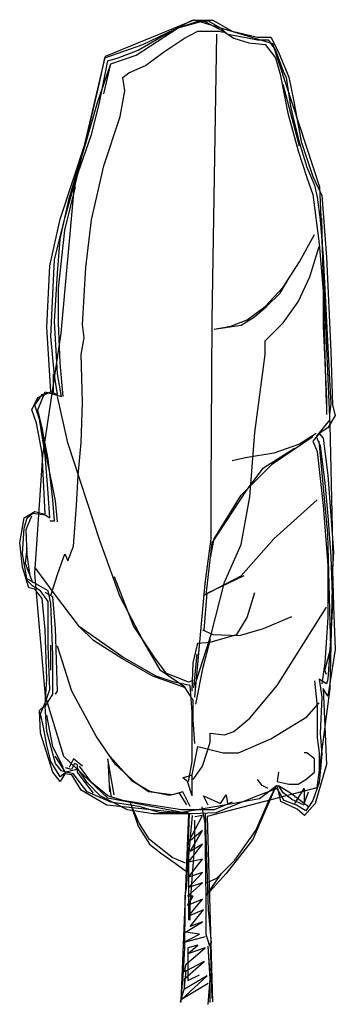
# Model space of a CAD drawing. Extents: x 31.2 to 35.1, y 31.7 to 43.7.
import ezdxf

# ---------------------------------------------------------------- set-up
doc = ezdxf.new("R2010")
doc.units = 0
doc.header["$LTSCALE"] = 40
doc.layers.get('0').update_dxf_attribs({"linetype": 'CONTINUOUS'})
doc.layers.add('TR_OUT', color=7, linetype='CONTINUOUS')

msp = doc.modelspace()

# ---------------------------------------------------------------- linework, layer by layer
at = {"color": 0}
for p, q in [((33.091, 43.556), (33.31, 43.669)), ((33.14, 43.577), (33.451, 43.662)), ((33.14, 43.577), (33.359, 43.648)), ((33.31, 43.669), (33.564, 43.669)), ((33.359, 43.648), (33.508, 43.662)), ((33.451, 43.662), (33.691, 43.535)), ((33.508, 43.662), (33.656, 43.577)), ((33.564, 43.669), (33.797, 43.535)), ((32.709, 43.372), (33.091, 43.556)), ((32.886, 43.408), (33.14, 43.577)), ((32.907, 43.45), (33.14, 43.577)), ((33.218, 43.45), (33.38, 43.535)), ((33.38, 43.535), (33.635, 43.535)), ((33.635, 43.535), (33.691, 43.521)), ((33.656, 43.577), (33.741, 43.5)), ((33.691, 43.535), (33.819, 43.45)), ((33.797, 43.535), (34.108, 43.464)), ((32.631, 43.245), (32.886, 43.408)), ((32.653, 43.302), (32.907, 43.45)), ((32.963, 43.281), (33.218, 43.45)), ((33.557, 40.023), (33.614, 43.5)), ((33.741, 43.5), (33.946, 43.464)), ((33.819, 43.45), (34.002, 43.394)), ((33.946, 43.464), (34.108, 43.429)), ((34.002, 43.394), (34.2, 43.372)), ((34.108, 43.464), (34.271, 43.464)), ((34.108, 43.429), (34.236, 43.429)), ((34.236, 43.429), (34.327, 43.302)), ((34.271, 43.464), (34.363, 43.281)), ((32.25, 43.21), (32.709, 43.372)), ((32.412, 43.21), (32.653, 43.302)), ((32.744, 43.118), (32.963, 43.281)), ((34.2, 43.372), (34.327, 43.21)), ((34.327, 43.302), (34.419, 43.047)), ((34.363, 43.281), (34.49, 42.977)), ((32.179, 42.885), (32.25, 43.21)), ((32.25, 42.991), (32.285, 43.175)), ((32.285, 43.175), (32.412, 43.21)), ((32.32, 43.139), (32.631, 43.245)), ((34.327, 43.21), (34.384, 43.012)), ((32.158, 42.666), (32.32, 43.139)), ((32.236, 42.772), (32.32, 43.139)), ((32.469, 42.97), (32.539, 43.026)), ((32.539, 43.026), (32.744, 43.118)), ((34.419, 43.047), (34.455, 42.97)), ((32.179, 42.645), (32.25, 42.991)), ((32.49, 42.807), (32.469, 42.97)), ((34.384, 43.012), (34.476, 42.539)), ((34.455, 42.97), (34.511, 42.623)), ((34.49, 42.977), (34.546, 42.701)), ((32.016, 42.192), (32.179, 42.885)), ((32.433, 42.496), (32.49, 42.807)), ((34.617, 42.136), (34.419, 42.885)), ((32.016, 42.171), (32.158, 42.666)), ((34.546, 42.701), (34.638, 42.192)), ((32.087, 42.277), (32.179, 42.645)), ((34.511, 42.623), (34.546, 42.461)), ((32.236, 41.895), (32.433, 42.496)), ((34.476, 42.539), (34.603, 42.079)), ((34.546, 42.461), (34.617, 42.171)), ((31.706, 41.245), (32.016, 42.192)), ((31.889, 41.719), (32.087, 42.277)), ((34.638, 42.192), (34.78, 41.768)), ((31.812, 41.5), (32.016, 42.171)), ((34.603, 42.079), (34.709, 41.754)), ((34.617, 42.171), (34.709, 41.881)), ((32.087, 41.238), (32.236, 41.895)), ((34.709, 41.881), (34.801, 41.662)), ((31.762, 41.259), (31.889, 41.719)), ((34.709, 41.754), (34.78, 41.549)), ((34.78, 41.768), (34.893, 41.535)), ((31.762, 41.111), (31.889, 41.641)), ((34.801, 41.662), (34.836, 41.514)), ((31.706, 41.005), (31.812, 41.5)), ((34.78, 41.549), (34.857, 40.948)), ((34.836, 41.514), (34.872, 41.238)), ((34.893, 41.535), (34.949, 40.786)), ((31.578, 40.68), (31.706, 41.245)), ((31.635, 40.751), (31.762, 41.259)), ((32.016, 40.659), (32.087, 41.238)), ((34.872, 41.238), (34.907, 40.786)), ((34.928, 39.726), (34.893, 41.259)), ((31.684, 40.404), (31.762, 41.111)), ((31.67, 40.588), (31.706, 41.005)), ((34.617, 40.729), (34.801, 41.062)), ((34.744, 40.546), (34.857, 40.913)), ((34.857, 40.948), (34.907, 40.369)), ((31.614, 40.334), (31.635, 40.751)), ((34.907, 40.786), (34.949, 40.001)), ((34.949, 40.786), (34.999, 39.641)), ((31.543, 39.931), (31.578, 40.68)), ((31.974, 39.966), (32.016, 40.659)), ((34.419, 40.418), (34.617, 40.729)), ((31.635, 40.001), (31.67, 40.588)), ((34.382, 40.348), (34.492, 40.532)), ((34.603, 40.242), (34.744, 40.546)), ((31.684, 39.987), (31.684, 40.404)), ((34.2, 40.185), (34.419, 40.418)), ((31.592, 39.818), (31.614, 40.334)), ((34.219, 40.185), (34.382, 40.348)), ((34.907, 40.369), (34.907, 39.945)), ((33.981, 40.023), (34.2, 40.185)), ((34.072, 40.06), (34.219, 40.185)), ((34.419, 39.987), (34.603, 40.242)), ((33.909, 39.957), (34.072, 40.06)), ((31.592, 39.146), (31.543, 39.931)), ((31.67, 39.365), (31.635, 40.001)), ((31.706, 39.493), (31.684, 39.987)), ((31.995, 39.804), (31.974, 39.966)), ((33.543, 37.973), (33.557, 40.023)), ((33.578, 39.91), (33.783, 39.945)), ((33.578, 39.91), (33.769, 39.935)), ((33.769, 39.935), (33.909, 39.957)), ((33.783, 39.945), (33.981, 40.023)), ((34.2, 39.768), (34.419, 39.987)), ((34.907, 39.945), (34.928, 39.507)), ((34.949, 40.001), (34.985, 39.295)), ((31.635, 39.344), (31.592, 39.818)), ((31.96, 39.599), (31.995, 39.804)), ((34.2, 39.599), (34.2, 39.768)), ((34.949, 38.998), (34.928, 39.726)), ((31.974, 39.019), (31.96, 39.599)), ((34.073, 38.652), (34.2, 39.599)), ((34.999, 39.641), (35.02, 38.984)), ((31.741, 39.09), (31.706, 39.493)), ((34.928, 39.507), (34.949, 39.054)), ((31.622, 39.123), (31.622, 39.359)), ((31.67, 39.111), (31.635, 39.344)), ((31.72, 39.09), (31.67, 39.365)), ((34.985, 39.295), (34.999, 38.998)), ((31.359, 38.927), (31.43, 39.076)), ((31.395, 38.984), (31.486, 39.111)), ((31.43, 38.927), (31.522, 39.146)), ((31.43, 39.076), (31.592, 39.146)), ((31.486, 39.111), (31.592, 39.146)), ((31.522, 39.146), (31.72, 39.09)), ((31.592, 39.146), (31.67, 39.111)), ((31.797, 38.524), (31.67, 39.09)), ((31.451, 38.814), (31.395, 38.984)), ((31.96, 38.524), (31.974, 39.019)), ((34.949, 39.054), (34.949, 38.871)), ((34.999, 38.998), (34.985, 38.871)), ((35.02, 38.984), (35.055, 38.857)), ((31.416, 38.765), (31.359, 38.927)), ((31.543, 38.341), (31.43, 38.927)), ((31.486, 38.708), (31.43, 38.927)), ((35.055, 38.857), (34.963, 38.708)), ((34.985, 38.871), (34.985, 38.8)), ((31.486, 38.397), (31.416, 38.765)), ((31.522, 38.383), (31.451, 38.814)), ((34.985, 38.8), (34.907, 38.708)), ((31.557, 38.327), (31.486, 38.708)), ((34.016, 37.867), (34.073, 38.652)), ((34.292, 38.27), (34.78, 38.602)), ((34.822, 38.637), (34.617, 38.51)), ((34.857, 38.637), (34.78, 38.546)), ((34.907, 38.708), (34.822, 38.602)), ((34.822, 38.602), (34.872, 38.489)), ((34.963, 38.708), (34.857, 38.637)), ((34.857, 38.637), (34.907, 38.581)), ((32.193, 37.323), (31.797, 38.524)), ((31.925, 38.129), (31.96, 38.524)), ((34.617, 38.51), (34.306, 38.397)), ((34.78, 38.546), (34.836, 38.418)), ((34.963, 37.415), (34.857, 38.546)), ((34.872, 38.489), (34.928, 38.037)), ((34.907, 38.581), (34.963, 38.129)), ((31.522, 37.655), (31.486, 38.397)), ((31.557, 37.91), (31.522, 38.383)), ((34.306, 38.397), (33.96, 38.341)), ((34.182, 38.222), (34.559, 38.459)), ((34.836, 38.418), (34.907, 37.761)), ((31.649, 37.818), (31.543, 38.341)), ((31.614, 37.832), (31.557, 38.327)), ((33.96, 38.341), (33.797, 38.305)), ((33.91, 37.888), (34.292, 38.27)), ((31.903, 37.761), (31.925, 38.129)), ((33.983, 37.957), (34.182, 38.222)), ((34.963, 38.129), (35.034, 37.196)), ((34.928, 38.037), (34.963, 37.634)), ((31.578, 37.613), (31.557, 37.91)), ((33.543, 37.358), (33.543, 37.973)), ((33.555, 37.307), (33.983, 37.957)), ((33.578, 37.358), (33.91, 37.888)), ((31.635, 37.577), (31.614, 37.832)), ((31.67, 37.563), (31.649, 37.818)), ((31.868, 37.266), (31.903, 37.761)), ((33.91, 37.288), (34.016, 37.867)), ((34.306, 37.358), (34.836, 37.832)), ((34.907, 37.761), (34.963, 37.033)), ((31.267, 37.613), (31.395, 37.69)), ((31.289, 37.471), (31.359, 37.634)), ((31.303, 37.613), (31.373, 37.669)), ((31.373, 37.669), (31.522, 37.648)), ((31.395, 37.69), (31.522, 37.655)), ((31.522, 37.648), (31.578, 37.613)), ((34.963, 37.634), (34.999, 37.139)), ((31.211, 37.309), (31.267, 37.613)), ((31.267, 37.486), (31.303, 37.613)), ((31.578, 37.577), (31.635, 37.577)), ((31.246, 37.175), (31.267, 37.486)), ((31.303, 37.16), (31.289, 37.471)), ((34.999, 36.03), (34.963, 37.415)), ((31.246, 37.012), (31.211, 37.309)), ((32.433, 36.652), (32.193, 37.323)), ((33.472, 36.814), (33.543, 37.358)), ((33.481, 36.673), (33.555, 37.307)), ((33.529, 37.104), (33.578, 37.358)), ((33.706, 36.828), (33.91, 37.288)), ((33.91, 36.906), (34.306, 37.358)), ((31.303, 36.849), (31.246, 37.175)), ((31.282, 37.056), (31.304, 37.248)), ((31.338, 36.906), (31.303, 37.16)), ((31.67, 36.92), (31.762, 37.175)), ((31.762, 37.175), (31.797, 37.09)), ((31.797, 37.09), (31.868, 37.266)), ((35.034, 37.196), (35.02, 36.977)), ((31.371, 36.82), (31.282, 37.056)), ((34.963, 37.033), (34.963, 36.397)), ((34.999, 37.139), (35.02, 36.56)), ((31.324, 36.758), (31.246, 37.012)), ((31.635, 36.687), (31.395, 37.012)), ((31.592, 36.666), (31.67, 36.92)), ((35.02, 36.977), (35.034, 36.539)), ((31.557, 36.722), (31.303, 36.871)), ((31.373, 36.779), (31.303, 36.849)), ((32.596, 36.296), (32.367, 36.894)), ((33.345, 35.429), (33.472, 36.814)), ((33.451, 36.666), (33.91, 36.906)), ((33.496, 36.695), (33.946, 36.909)), ((33.543, 36.192), (33.706, 36.828)), ((31.395, 36.743), (31.324, 36.758)), ((31.465, 36.722), (31.373, 36.779)), ((31.486, 36.63), (31.395, 36.743)), ((31.557, 36.595), (31.465, 36.722)), ((31.614, 36.652), (31.522, 36.701)), ((31.592, 36.574), (31.557, 36.722)), ((31.939, 36.284), (31.635, 36.687)), ((33.459, 36.245), (33.496, 36.695)), ((33.981, 36.397), (34.073, 36.701)), ((31.522, 36.249), (31.486, 36.63)), ((31.557, 36.051), (31.557, 36.595)), ((31.614, 35.938), (31.592, 36.574)), ((31.649, 36.263), (31.614, 36.652)), ((32.709, 36.122), (32.433, 36.652)), ((35.02, 36.56), (34.999, 36.178)), ((34.349, 35.57), (34.949, 36.524)), ((35.034, 36.539), (35.055, 36.009)), ((33.854, 36.192), (33.981, 36.397)), ((34.179, 36.263), (34.525, 36.411)), ((34.963, 36.397), (34.928, 35.846)), ((31.543, 35.648), (31.522, 36.249)), ((31.67, 35.5), (31.649, 36.263)), ((32.109, 36.119), (31.939, 36.284)), ((32.469, 35.917), (31.939, 36.284)), ((32.847, 35.92), (32.596, 36.296)), ((33.437, 36.249), (33.564, 36.192)), ((33.889, 36.178), (34.179, 36.263)), ((32.455, 35.898), (32.109, 36.119)), ((32.928, 35.754), (32.709, 36.122)), ((33.324, 35.846), (33.38, 36.086)), ((33.345, 35.57), (33.543, 36.192)), ((33.38, 36.086), (33.529, 36.1)), ((33.444, 35.794), (33.533, 36.134)), ((33.529, 36.1), (33.854, 36.192)), ((33.564, 36.192), (33.889, 36.178)), ((34.999, 36.178), (34.963, 35.648)), ((31.578, 35.521), (31.557, 36.051)), ((31.592, 35.757), (31.592, 36.06)), ((31.847, 35.5), (31.67, 36.051)), ((33.334, 35.543), (33.371, 35.957)), ((34.928, 35.754), (34.999, 36.03)), ((35.055, 36.009), (34.963, 35.443)), ((31.614, 35.464), (31.614, 35.938)), ((32.832, 35.684), (32.455, 35.898)), ((32.872, 35.683), (32.469, 35.917)), ((32.994, 35.721), (32.847, 35.92)), ((33.31, 35.5), (33.324, 35.846)), ((34.928, 35.846), (34.893, 35.592)), ((33.218, 35.556), (32.928, 35.754)), ((33.267, 35.61), (32.994, 35.721)), ((33.356, 35.344), (33.444, 35.794)), ((34.949, 35.705), (34.928, 35.754)), ((31.522, 35.337), (31.543, 35.648)), ((33.23, 35.543), (32.832, 35.684)), ((33.091, 35.613), (32.872, 35.683)), ((33.289, 35.57), (33.091, 35.613)), ((33.319, 35.632), (33.267, 35.61)), ((34.801, 35.627), (34.836, 35.316)), ((34.857, 35.648), (34.893, 35.429)), ((34.949, 35.592), (34.857, 35.648)), ((34.963, 35.648), (34.949, 35.592)), ((31.522, 35.358), (31.578, 35.521)), ((31.649, 35.464), (31.67, 35.5)), ((32.144, 34.955), (31.847, 35.5)), ((33.324, 35.394), (33.218, 35.556)), ((33.31, 35.245), (33.289, 35.57)), ((34.016, 35.175), (34.349, 35.57)), ((34.907, 35.535), (34.949, 34.609)), ((34.963, 35.443), (34.907, 35.535)), ((31.465, 35.224), (31.522, 35.358)), ((31.522, 35.316), (31.614, 35.464)), ((33.324, 35.153), (33.324, 35.394)), ((34.709, 35.189), (34.857, 35.358)), ((34.893, 35.429), (34.872, 34.991)), ((31.451, 35.266), (31.522, 35.337)), ((31.465, 34.991), (31.451, 35.266)), ((31.543, 35.012), (31.522, 35.316)), ((33.31, 34.645), (33.31, 35.245)), ((34.836, 35.316), (34.836, 34.934)), ((31.501, 35.062), (31.465, 35.224)), ((31.614, 34.828), (31.543, 35.21)), ((33.345, 34.864), (33.324, 35.153)), ((33.819, 35.012), (34.016, 35.175)), ((34.271, 34.92), (34.709, 35.189)), ((31.543, 34.842), (31.501, 35.062)), ((31.649, 34.623), (31.543, 35.012)), ((33.706, 34.97), (33.819, 35.012)), ((31.614, 34.517), (31.465, 34.991)), ((32.377, 34.609), (32.144, 34.955)), ((33.437, 34.588), (33.529, 34.878)), ((33.529, 34.991), (33.706, 34.97)), ((33.529, 34.878), (33.529, 34.991)), ((33.875, 34.751), (34.271, 34.92)), ((34.836, 34.934), (34.857, 34.751)), ((34.872, 34.991), (34.893, 34.736)), ((31.592, 34.645), (31.543, 34.842)), ((31.741, 34.574), (31.614, 34.828)), ((33.31, 34.482), (33.38, 34.828)), ((33.38, 34.828), (33.691, 34.751)), ((31.706, 34.461), (31.592, 34.645)), ((31.769, 34.518), (31.644, 34.71)), ((31.868, 34.68), (31.812, 34.574)), ((31.974, 34.588), (31.868, 34.68)), ((32.285, 34.68), (32.306, 34.277)), ((32.363, 34.242), (32.285, 34.68)), ((32.581, 34.407), (32.308, 34.71)), ((33.267, 34.404), (33.31, 34.645)), ((33.691, 34.751), (33.875, 34.751)), ((34.709, 34.751), (34.674, 34.751)), ((34.801, 34.68), (34.709, 34.751)), ((34.801, 34.517), (34.801, 34.68)), ((34.857, 34.751), (34.857, 34.496)), ((34.893, 34.736), (34.857, 34.39)), ((31.706, 34.404), (31.614, 34.517)), ((31.72, 34.531), (31.649, 34.623)), ((31.776, 34.517), (31.706, 34.461)), ((31.776, 34.517), (31.72, 34.531)), ((31.843, 34.547), (31.769, 34.569)), ((31.925, 34.553), (31.776, 34.517)), ((31.868, 34.496), (31.776, 34.517)), ((31.88, 34.621), (31.843, 34.547)), ((31.917, 34.606), (31.88, 34.621)), ((31.917, 34.518), (31.917, 34.606)), ((31.983, 34.422), (31.917, 34.518)), ((32.031, 34.39), (31.925, 34.553)), ((32.087, 34.39), (31.939, 34.588)), ((32.617, 34.39), (32.377, 34.609)), ((33.324, 34.425), (33.437, 34.588)), ((34.363, 34.517), (34.349, 34.404)), ((34.695, 34.425), (34.801, 34.517)), ((34.949, 34.609), (34.808, 34.136)), ((31.762, 34.496), (31.706, 34.404)), ((31.847, 34.482), (31.762, 34.496)), ((31.96, 34.298), (31.847, 34.482)), ((31.96, 34.369), (31.868, 34.496)), ((32.109, 34.259), (31.983, 34.422)), ((32.795, 34.281), (32.581, 34.407)), ((33.197, 34.447), (33.31, 34.482)), ((33.253, 34.404), (33.197, 34.447)), ((33.31, 34.228), (33.253, 34.404)), ((33.31, 34.228), (33.31, 34.475)), ((34.165, 34.355), (34.108, 34.425)), ((34.349, 34.404), (34.49, 34.369)), ((34.603, 34.369), (34.695, 34.425)), ((32.031, 34.277), (31.96, 34.369)), ((32.271, 34.115), (31.96, 34.298)), ((32.193, 34.228), (32.031, 34.39)), ((32.32, 34.15), (32.031, 34.277)), ((32.285, 34.228), (32.087, 34.39)), ((32.33, 34.208), (32.308, 34.355)), ((32.78, 34.277), (32.617, 34.39)), ((33.069, 34.242), (32.78, 34.277)), ((33.031, 34.23), (32.795, 34.281)), ((33.197, 34.277), (33.069, 34.242)), ((33.289, 34.1), (33.197, 34.277)), ((34.327, 34.334), (34.052, 33.698)), ((34.349, 34.319), (34.108, 34.228)), ((34.349, 34.355), (34.13, 34.192)), ((34.236, 34.319), (34.165, 34.355)), ((34.236, 34.15), (34.327, 34.334)), ((34.391, 34.157), (34.349, 34.355)), ((34.433, 34.171), (34.349, 34.319)), ((34.363, 34.355), (34.511, 34.263)), ((34.419, 34.263), (34.363, 34.355)), ((34.49, 34.369), (34.603, 34.369)), ((34.561, 34.136), (34.674, 34.319)), ((34.674, 34.319), (34.674, 34.136)), ((34.674, 34.136), (34.73, 34.277)), ((34.857, 34.39), (34.78, 34.171)), ((32.525, 34.058), (32.193, 34.228)), ((32.469, 34.171), (32.285, 34.228)), ((32.815, 34.115), (32.469, 34.171)), ((33.157, 34.259), (33.031, 34.23)), ((33.245, 34.119), (33.157, 34.259)), ((33.451, 34.228), (33.656, 34.136)), ((33.508, 34.115), (33.451, 34.228)), ((34.108, 34.228), (33.6, 34.023)), ((34.13, 34.192), (33.614, 34.1)), ((33.656, 34.136), (33.727, 34.242)), ((33.727, 34.242), (33.741, 34.136)), ((34.589, 34.065), (34.391, 34.157)), ((34.525, 34.185), (34.419, 34.263)), ((34.582, 34.115), (34.433, 34.171)), ((34.511, 34.263), (34.73, 34.1)), ((34.674, 34.115), (34.525, 34.185)), ((34.78, 34.171), (34.695, 34.044)), ((33.161, 34.023), (32.271, 34.115)), ((32.667, 34.1), (32.32, 34.15)), ((32.836, 34.009), (32.525, 34.058)), ((32.561, 34.136), (32.653, 33.86)), ((32.667, 33.895), (32.561, 34.136)), ((32.928, 34.023), (32.667, 34.1)), ((33.183, 34.058), (32.815, 34.115)), ((33.614, 34.1), (33.161, 34.023)), ((33.578, 34.058), (33.183, 34.058)), ((33.43, 34.093), (33.465, 33.895)), ((33.797, 34.15), (33.578, 34.058)), ((34.087, 33.804), (34.236, 34.15)), ((34.695, 34.044), (34.582, 34.115)), ((34.681, 33.987), (34.589, 34.065)), ((34.808, 34.136), (34.681, 33.987)), ((33.31, 34.009), (32.836, 34.009)), ((33.267, 34.023), (32.928, 34.023)), ((33.246, 33.132), (33.281, 34.009)), ((33.31, 33.987), (33.267, 33.493)), ((33.267, 33.662), (33.437, 33.987)), ((33.6, 34.023), (33.31, 34.009)), ((33.437, 33.987), (33.345, 33.973)), ((33.345, 33.641), (33.345, 33.931)), ((33.472, 34.023), (33.486, 33.478)), ((32.653, 33.86), (32.794, 33.641)), ((32.794, 33.698), (32.667, 33.895)), ((33.437, 33.804), (33.267, 33.662)), ((33.289, 33.549), (33.437, 33.804)), ((33.465, 33.895), (33.479, 32.97)), ((33.833, 33.443), (34.087, 33.804)), ((33.069, 33.478), (32.794, 33.698)), ((34.052, 33.698), (33.727, 33.281)), ((32.794, 33.641), (32.928, 33.535)), ((33.267, 33.422), (33.437, 33.641)), ((33.289, 32.892), (33.345, 33.641)), ((33.437, 33.641), (33.289, 33.549)), ((32.928, 33.535), (33.105, 33.408)), ((33.232, 33.408), (33.069, 33.478)), ((33.267, 33.493), (33.267, 32.715)), ((33.437, 33.457), (33.267, 33.422)), ((33.267, 33.238), (33.437, 33.457)), ((33.486, 33.478), (33.508, 32.842)), ((33.614, 33.224), (33.833, 33.443)), ((33.105, 33.408), (33.232, 33.316)), ((33.437, 33.295), (33.267, 33.238)), ((33.267, 33.111), (33.437, 33.295)), ((33.486, 33.019), (33.67, 33.281)), ((33.727, 33.281), (33.486, 33.019)), ((33.486, 33.168), (33.614, 33.224)), ((33.225, 33.005), (33.246, 33.132)), ((33.253, 33.005), (33.437, 33.168)), ((33.437, 33.168), (33.267, 33.111)), ((33.225, 32.637), (33.225, 33.005)), ((33.324, 33.005), (33.253, 33.005)), ((33.253, 32.892), (33.324, 33.005)), ((33.437, 32.97), (33.253, 32.892)), ((33.267, 32.765), (33.437, 32.97)), ((33.479, 32.97), (33.479, 32.546)), ((33.451, 32.842), (33.267, 32.765)), ((33.289, 32.715), (33.289, 32.892)), ((33.289, 32.637), (33.451, 32.842)), ((33.508, 32.842), (33.543, 32.44)), ((33.218, 32.666), (33.218, 32.376)), ((33.232, 32.567), (33.437, 32.694)), ((33.437, 32.694), (33.289, 32.637)), ((33.197, 32.44), (33.402, 32.546)), ((33.472, 32.51), (33.197, 32.44)), ((33.402, 32.546), (33.232, 32.567)), ((33.479, 32.546), (33.522, 32.404)), ((33.218, 32.376), (33.204, 32.086)), ((33.239, 32.178), (33.472, 32.376)), ((33.38, 32.411), (33.26, 32.376)), ((33.26, 32.305), (33.38, 32.411)), ((33.26, 32.376), (33.26, 31.98)), ((33.472, 32.376), (33.26, 32.305)), ((33.529, 32.037), (33.508, 32.397)), ((33.529, 32.001), (33.508, 32.397)), ((33.529, 32.433), (33.55, 31.761)), ((33.458, 32.213), (33.218, 32.086)), ((33.218, 32.001), (33.458, 32.213)), ((33.218, 32.086), (33.239, 32.178)), ((33.204, 32.086), (33.168, 31.712)), ((33.183, 31.747), (33.494, 32.037)), ((33.218, 31.888), (33.239, 32.107)), ((33.494, 32.037), (33.218, 31.874)), ((33.218, 31.874), (33.218, 32.001)), ((33.26, 31.98), (33.402, 32.051)), ((33.508, 31.69), (33.529, 32.001)), ((33.529, 31.712), (33.529, 32.037)), ((33.168, 31.726), (33.218, 31.888)), ((33.508, 31.945), (33.183, 31.747))]:
    msp.add_line(p, q, dxfattribs=at)
at = {"layer": 'TR_OUT', "color": 0}
msp.add_lwpolyline([(33.179, 31.72), (33.273, 34.01), (32.286, 34.201), (31.747, 34.708), (31.525, 35.441), (31.397, 36.935), (31.494, 38.366), (31.716, 39.86), (31.876, 41.608), (32.255, 43.23), (33.338, 43.675), (34.29, 43.387), (34.864, 41.639), (34.989, 38.745), (35.023, 37.126), (34.989, 35.535), (34.832, 34.326), (34.099, 34.135), (33.495, 33.978), (33.561, 31.72)], dxfattribs=at)

doc.saveas('drawing.dxf')
